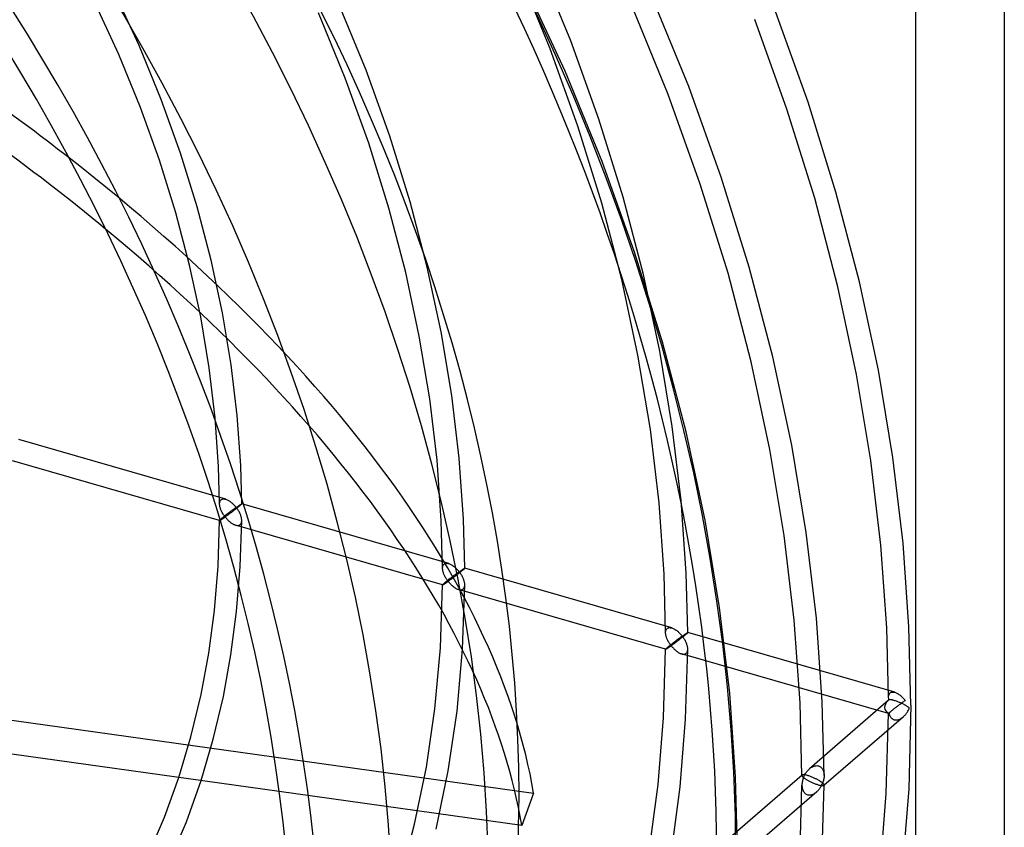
# Model space of a CAD drawing. Header units: millimetres. Extents: x -181 to 173, y -230 to 223.
# Tile 14 of 16: x 84 to 173, y -40 to 33. Entities that reach past the tile are written whole.
import ezdxf

# ---------------------------------------------------------------- set-up
doc = ezdxf.new("R2010")
doc.units = ezdxf.units.MM
doc.layers.add('HIDDEN', color=7, linetype='Continuous')
doc.layers.add('THICK', color=7, linetype='Continuous')

msp = doc.modelspace()

# ---------------------------------------------------------------- linework, layer by layer
at = {"layer": 'HIDDEN'}
for p, q in [((133.583, 28.005), (129.184, 37.477)), ((134.094, 30.734), (131.204, 37.798)), ((132.227, 30.017), (129.369, 37.001)), ((95.169, 30.3), (92.554, 35.931)), ((93.335, 29.503), (90.761, 35.044)), ((144.744, 26.608), (141.402, 34.776)), ((115.625, 28.088), (113.187, 34.049)), ((142.877, 25.891), (139.568, 33.979)), ((113.758, 27.371), (111.352, 33.252)), ((155.497, 25.21), (152.563, 33.377)), ((153.6, 24.577), (150.696, 32.662)), ((97.156, 25.443), (95.169, 30.3)), ((136.632, 23.67), (134.094, 30.734)), ((95.289, 24.726), (93.335, 29.503)), ((134.735, 23.035), (132.227, 30.017)), ((117.766, 22.128), (115.625, 28.088)), ((136.925, 19.836), (133.583, 28.005)), ((115.87, 21.494), (113.758, 27.371)), ((145.781, 17.806), (142.877, 25.891)), ((147.678, 18.44), (144.744, 26.608)), ((98.901, 20.587), (97.156, 25.443)), ((158.022, 17.074), (155.497, 25.21)), ((97.004, 19.952), (95.289, 24.726)), ((156.099, 16.525), (153.6, 24.577)), ((138.815, 16.632), (136.632, 23.67)), ((136.892, 16.082), (134.735, 23.035)), ((117.686, 15.64), (115.87, 21.494)), ((119.609, 16.19), (117.766, 22.128)), ((100.402, 15.748), (98.901, 20.587)), ((98.48, 15.198), (97.004, 19.952)), ((139.859, 11.669), (136.925, 19.836)), ((148.28, 9.754), (145.781, 17.806)), ((150.203, 10.303), (147.678, 18.44)), ((160.137, 8.998), (158.022, 17.074)), ((121.153, 10.295), (119.609, 16.19)), ((138.699, 9.184), (136.892, 16.082)), ((140.645, 9.647), (138.815, 16.632)), ((158.191, 8.535), (156.099, 16.525)), ((99.715, 10.481), (98.48, 15.198)), ((101.661, 10.944), (100.402, 15.748)), ((119.207, 9.832), (117.686, 15.64)), ((142.384, 3.532), (139.859, 11.669)), ((102.677, 6.193), (101.661, 10.944)), ((100.713, 5.819), (99.715, 10.481)), ((120.435, 4.092), (119.207, 9.832)), ((122.4, 4.466), (121.153, 10.295)), ((152.318, 2.227), (150.203, 10.303)), ((140.158, 2.365), (138.699, 9.184)), ((142.123, 2.739), (140.645, 9.647)), ((150.372, 1.764), (148.28, 9.754)), ((161.846, 1.011), (160.137, 8.998)), ((159.881, 0.638), (158.191, 8.535)), ((101.476, 1.229), (100.713, 5.819)), ((103.456, 1.511), (102.677, 6.193)), ((123.356, -1.279), (122.4, 4.466)), ((121.375, -1.561), (120.435, 4.092)), ((143.255, -4.069), (142.123, 2.739)), ((144.499, -4.544), (142.384, 3.532)), ((141.275, -4.351), (140.158, 2.365)), ((154.027, -5.76), (152.318, 2.227)), ((102.01, -3.276), (101.476, 1.229)), ((104.001, -3.087), (103.456, 1.511)), ((152.062, -6.133), (150.372, 1.764)), ((163.155, -6.858), (161.846, 1.011)), ((161.175, -7.14), (159.881, 0.638)), ((122.033, -7.108), (121.375, -1.561)), ((124.024, -6.92), (123.356, -1.279)), ((102.321, -7.68), (102.01, -3.276)), ((104.319, -7.587), (104.001, -3.087)), ((142.057, -10.941), (141.275, -4.351)), ((144.048, -10.753), (143.255, -4.069)), ((102.972, -10.628), (84.294, -5.236)), ((146.209, -12.531), (144.499, -4.544)), ((153.356, -13.912), (152.062, -6.133)), ((155.336, -13.63), (154.027, -5.76)), ((124.415, -12.44), (124.024, -6.92)), ((164.071, -14.585), (163.155, -6.858)), ((102.417, -12.549), (83.739, -7.158)), ((102.415, -11.051), (102.321, -7.68)), ((104.415, -11.046), (104.319, -7.587)), ((122.417, -12.533), (122.033, -7.108)), ((162.08, -14.774), (161.175, -7.14)), ((102.547, -10.68), (102.595, -10.646)), ((102.595, -10.646), (102.649, -10.622)), ((102.649, -10.622), (102.707, -10.606)), ((102.707, -10.606), (102.77, -10.6)), ((102.77, -10.6), (102.835, -10.602)), ((102.835, -10.602), (102.903, -10.611)), ((102.903, -10.611), (102.972, -10.628)), ((102.972, -10.628), (103.036, -10.649)), ((103.036, -10.649), (103.1, -10.675)), ((102.415, -11.054), (102.416, -10.988)), ((102.417, -11.115), (102.415, -11.054)), ((102.416, -10.988), (102.424, -10.926)), ((102.424, -11.178), (102.417, -11.115)), ((102.424, -10.926), (102.436, -10.867)), ((102.434, -11.243), (102.424, -11.178)), ((102.448, -11.308), (102.434, -11.243)), ((102.436, -10.867), (102.455, -10.812)), ((102.465, -11.373), (102.448, -11.308)), ((102.455, -10.812), (102.48, -10.762)), ((102.485, -11.439), (102.465, -11.373)), ((102.48, -10.762), (102.511, -10.718)), ((102.508, -11.505), (102.485, -11.439)), ((102.533, -11.571), (102.508, -11.505)), ((102.511, -10.718), (102.547, -10.68)), ((103.1, -10.675), (103.164, -10.705)), ((103.164, -10.705), (103.227, -10.739)), ((103.227, -10.739), (103.29, -10.777)), ((103.29, -10.777), (103.353, -10.818)), ((103.353, -10.818), (103.414, -10.862)), ((103.414, -10.862), (103.475, -10.91)), ((103.475, -10.91), (103.535, -10.959)), ((103.535, -10.959), (103.594, -11.011)), ((103.594, -11.011), (103.651, -11.065)), ((103.665, -11.547), (103.611, -11.586)), ((103.651, -11.065), (103.707, -11.122)), ((103.718, -11.508), (103.665, -11.547)), ((103.707, -11.122), (103.762, -11.18)), ((103.77, -11.47), (103.718, -11.508)), ((103.762, -11.18), (103.816, -11.24)), ((103.821, -11.434), (103.77, -11.47)), ((103.816, -11.24), (103.868, -11.301)), ((103.87, -11.399), (103.821, -11.434)), ((103.886, -11.503), (103.828, -11.548)), ((103.868, -11.301), (103.918, -11.365)), ((103.918, -11.365), (103.87, -11.399)), ((103.942, -11.458), (103.886, -11.503)), ((103.918, -11.365), (103.964, -11.332)), ((103.964, -11.425), (103.918, -11.365)), ((103.997, -11.414), (103.942, -11.458)), ((103.964, -11.332), (104.008, -11.301)), ((104.008, -11.487), (103.964, -11.425)), ((104.051, -11.37), (103.997, -11.414)), ((104.008, -11.301), (104.05, -11.271)), ((104.05, -11.549), (104.008, -11.487)), ((104.05, -11.271), (104.091, -11.243)), ((104.103, -11.328), (104.051, -11.37)), ((104.091, -11.243), (104.131, -11.216)), ((104.152, -11.288), (104.103, -11.328)), ((104.131, -11.216), (104.168, -11.19)), ((104.198, -11.249), (104.152, -11.288)), ((104.168, -11.19), (104.203, -11.166)), ((104.241, -11.213), (104.198, -11.249)), ((104.203, -11.166), (104.237, -11.144)), ((104.237, -11.144), (104.268, -11.124)), ((104.28, -11.18), (104.241, -11.213)), ((104.268, -11.124), (104.296, -11.106)), ((104.316, -11.148), (104.28, -11.18)), ((104.296, -11.106), (104.322, -11.089)), ((104.347, -11.12), (104.316, -11.148)), ((104.322, -11.089), (104.345, -11.075)), ((104.345, -11.075), (104.366, -11.064)), ((104.373, -11.096), (104.347, -11.12)), ((104.366, -11.064), (104.383, -11.054)), ((104.392, -11.077), (104.373, -11.096)), ((104.383, -11.054), (104.397, -11.048)), ((104.405, -11.063), (104.392, -11.077)), ((104.397, -11.048), (104.407, -11.044)), ((104.412, -11.052), (104.405, -11.063)), ((104.407, -11.044), (104.413, -11.044)), ((104.415, -11.046), (104.412, -11.052)), ((104.413, -11.044), (104.413, -11.044)), ((104.413, -11.044), (104.414, -11.044)), ((123.09, -16.436), (104.413, -11.044)), ((104.414, -11.044), (104.414, -11.045)), ((104.414, -11.045), (104.414, -11.045)), ((104.414, -11.045), (104.415, -11.046)), ((104.415, -11.046), (104.415, -11.046)), ((142.512, -17.387), (142.057, -10.941)), ((144.51, -17.294), (144.048, -10.753)), ((102.547, -12.412), (102.511, -12.444)), ((102.561, -11.637), (102.533, -11.571)), ((102.588, -12.378), (102.547, -12.412)), ((102.591, -11.704), (102.561, -11.637)), ((102.633, -12.34), (102.588, -12.378)), ((102.589, -12.456), (102.622, -12.434)), ((102.624, -11.771), (102.591, -11.704)), ((102.622, -12.434), (102.658, -12.411)), ((102.659, -11.838), (102.624, -11.771)), ((102.682, -12.3), (102.633, -12.34)), ((102.658, -12.411), (102.696, -12.385)), ((102.697, -11.904), (102.659, -11.838)), ((102.734, -12.257), (102.682, -12.3)), ((102.696, -12.385), (102.736, -12.358)), ((102.737, -11.971), (102.697, -11.904)), ((102.789, -12.213), (102.734, -12.257)), ((102.736, -12.358), (102.779, -12.328)), ((102.779, -12.037), (102.737, -11.971)), ((102.824, -12.102), (102.779, -12.037)), ((102.779, -12.328), (102.823, -12.297)), ((102.845, -12.168), (102.789, -12.213)), ((102.823, -12.297), (102.87, -12.265)), ((102.87, -12.167), (102.824, -12.102)), ((102.903, -12.122), (102.845, -12.168)), ((102.918, -12.231), (102.87, -12.167)), ((102.87, -12.265), (102.918, -12.231)), ((102.963, -12.076), (102.903, -12.122)), ((102.964, -12.198), (102.918, -12.231)), ((102.918, -12.231), (102.965, -12.29)), ((103.023, -12.029), (102.963, -12.076)), ((103.011, -12.164), (102.964, -12.198)), ((102.965, -12.29), (103.014, -12.348)), ((103.059, -12.129), (103.011, -12.164)), ((103.014, -12.348), (103.063, -12.404)), ((103.084, -11.982), (103.023, -12.029)), ((103.109, -12.093), (103.059, -12.129)), ((103.063, -12.404), (103.115, -12.459)), ((103.144, -11.936), (103.084, -11.982)), ((103.159, -12.056), (103.109, -12.093)), ((103.205, -11.89), (103.144, -11.936)), ((103.211, -12.018), (103.159, -12.056)), ((103.265, -11.844), (103.205, -11.89)), ((103.264, -11.978), (103.211, -12.018)), ((103.318, -11.938), (103.264, -11.978)), ((103.325, -11.799), (103.265, -11.844)), ((103.372, -11.898), (103.318, -11.938)), ((103.384, -11.755), (103.325, -11.799)), ((103.428, -11.856), (103.372, -11.898)), ((103.442, -11.711), (103.384, -11.755)), ((103.484, -11.814), (103.428, -11.856)), ((103.499, -11.669), (103.442, -11.711)), ((103.54, -11.77), (103.484, -11.814)), ((103.556, -11.627), (103.499, -11.669)), ((103.598, -11.727), (103.54, -11.77)), ((103.611, -11.586), (103.556, -11.627)), ((103.655, -11.682), (103.598, -11.727)), ((103.713, -11.638), (103.655, -11.682)), ((103.771, -11.593), (103.713, -11.638)), ((103.828, -11.548), (103.771, -11.593)), ((104.091, -11.613), (104.05, -11.549)), ((104.131, -11.678), (104.091, -11.613)), ((104.168, -11.744), (104.131, -11.678)), ((104.203, -11.81), (104.168, -11.744)), ((104.236, -11.877), (104.203, -11.81)), ((104.267, -11.944), (104.236, -11.877)), ((104.296, -12.012), (104.267, -11.944)), ((104.322, -12.08), (104.296, -12.012)), ((104.345, -12.149), (104.322, -12.08)), ((104.366, -12.217), (104.345, -12.149)), ((104.383, -12.285), (104.366, -12.217)), ((104.396, -12.352), (104.383, -12.285)), ((104.407, -12.418), (104.396, -12.352)), ((104.413, -12.483), (104.407, -12.418)), ((102.279, -16.671), (102.415, -12.546)), ((102.417, -12.54), (102.415, -12.547)), ((102.415, -12.547), (102.415, -12.547)), ((102.415, -12.547), (102.415, -12.548)), ((102.415, -12.548), (102.415, -12.548)), ((102.415, -12.548), (102.416, -12.549)), ((102.416, -12.549), (102.416, -12.549)), ((102.416, -12.549), (102.417, -12.549)), ((102.424, -12.529), (102.417, -12.54)), ((102.417, -12.549), (102.423, -12.549)), ((102.423, -12.549), (102.433, -12.546)), ((102.437, -12.514), (102.424, -12.529)), ((102.433, -12.546), (102.447, -12.54)), ((102.456, -12.495), (102.437, -12.514)), ((102.447, -12.54), (102.464, -12.532)), ((102.481, -12.472), (102.456, -12.495)), ((102.464, -12.532), (102.483, -12.521)), ((102.511, -12.444), (102.481, -12.472)), ((102.483, -12.521), (102.506, -12.508)), ((102.506, -12.508), (102.531, -12.492)), ((102.531, -12.492), (102.559, -12.475)), ((102.559, -12.475), (102.589, -12.456)), ((103.115, -12.459), (103.167, -12.513)), ((103.167, -12.513), (103.221, -12.565)), ((103.221, -12.565), (103.275, -12.614)), ((103.275, -12.614), (103.331, -12.662)), ((103.331, -12.662), (103.387, -12.707)), ((103.387, -12.707), (103.444, -12.75)), ((103.444, -12.75), (103.502, -12.791)), ((103.502, -12.791), (103.561, -12.829)), ((103.561, -12.829), (103.62, -12.863)), ((103.62, -12.863), (103.679, -12.895)), ((103.679, -12.895), (103.739, -12.922)), ((103.739, -12.922), (103.798, -12.946)), ((103.798, -12.946), (103.857, -12.965)), ((103.857, -12.965), (103.918, -12.98)), ((122.535, -18.357), (103.858, -12.965)), ((103.918, -12.98), (103.977, -12.99)), ((103.977, -12.99), (104.035, -12.994)), ((104.035, -12.994), (104.09, -12.991)), ((104.09, -12.991), (104.143, -12.982)), ((104.143, -12.982), (104.193, -12.966)), ((104.193, -12.966), (104.239, -12.942)), ((104.239, -12.942), (104.28, -12.912)), ((104.279, -16.713), (104.415, -12.551)), ((104.28, -12.912), (104.316, -12.875)), ((104.316, -12.875), (104.346, -12.832)), ((104.346, -12.832), (104.371, -12.783)), ((104.371, -12.783), (104.39, -12.73)), ((104.39, -12.73), (104.404, -12.672)), ((104.404, -12.672), (104.412, -12.611)), ((104.412, -12.611), (104.415, -12.547)), ((104.415, -12.547), (104.413, -12.483)), ((122.533, -16.858), (122.417, -12.533)), ((124.533, -16.854), (124.415, -12.44)), ((147.517, -20.401), (146.209, -12.531)), ((154.261, -21.545), (153.356, -13.912)), ((156.252, -21.357), (155.336, -13.63)), ((162.608, -22.24), (162.08, -14.774)), ((164.606, -22.146), (164.071, -14.585)), ((101.949, -20.667), (102.279, -16.671)), ((103.952, -20.75), (104.279, -16.713)), ((122.533, -16.861), (122.535, -16.796)), ((122.536, -16.923), (122.533, -16.861)), ((122.535, -16.796), (122.542, -16.733)), ((122.542, -16.733), (122.555, -16.674)), ((122.555, -16.674), (122.574, -16.619)), ((122.574, -16.619), (122.598, -16.57)), ((122.598, -16.57), (122.629, -16.526)), ((122.629, -16.526), (122.666, -16.488)), ((122.666, -16.488), (122.714, -16.454)), ((122.714, -16.454), (122.767, -16.429)), ((122.767, -16.429), (122.826, -16.414)), ((122.826, -16.414), (122.888, -16.407)), ((122.888, -16.407), (122.954, -16.409)), ((122.954, -16.409), (123.021, -16.419)), ((123.021, -16.419), (123.091, -16.436)), ((123.091, -16.436), (123.154, -16.457)), ((123.154, -16.457), (123.218, -16.482)), ((123.218, -16.482), (123.282, -16.513)), ((123.282, -16.513), (123.345, -16.547)), ((123.345, -16.547), (123.408, -16.584)), ((123.408, -16.584), (123.471, -16.626)), ((123.471, -16.626), (123.532, -16.67)), ((123.532, -16.67), (123.593, -16.717)), ((123.593, -16.717), (123.653, -16.767)), ((123.653, -16.767), (123.711, -16.819)), ((123.711, -16.819), (123.769, -16.873)), ((123.769, -16.873), (123.825, -16.929)), ((124.464, -16.883), (124.484, -16.871)), ((124.484, -16.871), (124.501, -16.862)), ((124.501, -16.862), (124.515, -16.856)), ((124.523, -16.871), (124.51, -16.885)), ((124.515, -16.856), (124.525, -16.852)), ((124.531, -16.86), (124.523, -16.871)), ((124.525, -16.852), (124.531, -16.852)), ((124.531, -16.852), (124.532, -16.852)), ((143.208, -22.243), (124.531, -16.852)), ((124.533, -16.854), (124.531, -16.86)), ((124.532, -16.852), (124.532, -16.852)), ((124.532, -16.852), (124.532, -16.852)), ((124.532, -16.852), (124.533, -16.853)), ((124.533, -16.853), (124.533, -16.853)), ((124.533, -16.853), (124.533, -16.854)), ((122.542, -16.986), (122.536, -16.923)), ((122.553, -17.051), (122.542, -16.986)), ((122.567, -17.116), (122.553, -17.051)), ((122.584, -17.182), (122.567, -17.116)), ((122.604, -17.248), (122.584, -17.182)), ((122.627, -17.315), (122.604, -17.248)), ((122.652, -17.381), (122.627, -17.315)), ((122.68, -17.447), (122.652, -17.381)), ((122.71, -17.514), (122.68, -17.447)), ((122.743, -17.58), (122.71, -17.514)), ((122.778, -17.647), (122.743, -17.58)), ((122.816, -17.713), (122.778, -17.647)), ((122.856, -17.78), (122.816, -17.713)), ((123.263, -17.743), (123.202, -17.79)), ((123.323, -17.697), (123.263, -17.743)), ((123.383, -17.652), (123.323, -17.697)), ((123.42, -17.758), (123.368, -17.796)), ((123.443, -17.607), (123.383, -17.652)), ((123.472, -17.719), (123.42, -17.758)), ((123.502, -17.563), (123.443, -17.607)), ((123.525, -17.679), (123.472, -17.719)), ((123.56, -17.519), (123.502, -17.563)), ((123.579, -17.639), (123.525, -17.679)), ((123.617, -17.476), (123.56, -17.519)), ((123.633, -17.597), (123.579, -17.639)), ((123.674, -17.435), (123.617, -17.476)), ((123.688, -17.555), (123.633, -17.597)), ((123.729, -17.394), (123.674, -17.435)), ((123.743, -17.513), (123.688, -17.555)), ((123.783, -17.354), (123.729, -17.394)), ((123.799, -17.47), (123.743, -17.513)), ((123.836, -17.315), (123.783, -17.354)), ((123.855, -17.427), (123.799, -17.47)), ((123.825, -16.929), (123.88, -16.988)), ((123.888, -17.278), (123.836, -17.315)), ((123.91, -17.384), (123.855, -17.427)), ((123.88, -16.988), (123.933, -17.047)), ((123.939, -17.241), (123.888, -17.278)), ((123.966, -17.34), (123.91, -17.384)), ((123.933, -17.047), (123.985, -17.109)), ((123.988, -17.206), (123.939, -17.241)), ((124.021, -17.297), (123.966, -17.34)), ((123.985, -17.109), (124.036, -17.172)), ((124.036, -17.172), (123.988, -17.206)), ((124.075, -17.254), (124.021, -17.297)), ((124.036, -17.172), (124.081, -17.14)), ((124.081, -17.232), (124.036, -17.172)), ((124.128, -17.212), (124.075, -17.254)), ((124.081, -17.14), (124.126, -17.108)), ((124.125, -17.294), (124.081, -17.232)), ((124.168, -17.357), (124.125, -17.294)), ((124.126, -17.108), (124.168, -17.079)), ((124.179, -17.17), (124.128, -17.212)), ((124.168, -17.079), (124.209, -17.05)), ((124.209, -17.421), (124.168, -17.357)), ((124.229, -17.13), (124.179, -17.17)), ((124.209, -17.05), (124.249, -17.023)), ((124.248, -17.485), (124.209, -17.421)), ((124.276, -17.091), (124.229, -17.13)), ((124.286, -17.551), (124.248, -17.485)), ((124.249, -17.023), (124.286, -16.998)), ((124.32, -17.054), (124.276, -17.091)), ((124.286, -16.998), (124.321, -16.974)), ((124.321, -17.617), (124.286, -17.551)), ((124.361, -17.02), (124.32, -17.054)), ((124.321, -16.974), (124.355, -16.952)), ((124.354, -17.684), (124.321, -17.617)), ((124.385, -17.752), (124.354, -17.684)), ((124.355, -16.952), (124.386, -16.931)), ((124.398, -16.988), (124.361, -17.02)), ((124.414, -17.819), (124.385, -17.752)), ((124.386, -16.931), (124.414, -16.913)), ((124.435, -16.956), (124.398, -16.988)), ((124.414, -16.913), (124.44, -16.897)), ((124.466, -16.928), (124.435, -16.956)), ((124.44, -16.897), (124.464, -16.883)), ((124.491, -16.904), (124.466, -16.928)), ((124.51, -16.885), (124.491, -16.904)), ((142.651, -22.665), (142.512, -17.387)), ((144.651, -22.662), (144.51, -17.294)), ((122.338, -24.041), (122.533, -18.354)), ((122.535, -18.348), (122.533, -18.354)), ((122.533, -18.354), (122.533, -18.355)), ((122.533, -18.355), (122.533, -18.356)), ((122.533, -18.356), (122.534, -18.356)), ((122.534, -18.356), (122.534, -18.357)), ((122.534, -18.357), (122.535, -18.357)), ((122.543, -18.337), (122.535, -18.348)), ((122.535, -18.357), (122.535, -18.357)), ((122.535, -18.357), (122.542, -18.357)), ((122.542, -18.357), (122.552, -18.354)), ((122.556, -18.322), (122.543, -18.337)), ((122.552, -18.354), (122.565, -18.348)), ((122.575, -18.303), (122.556, -18.322)), ((122.565, -18.348), (122.582, -18.339)), ((122.599, -18.28), (122.575, -18.303)), ((122.582, -18.339), (122.602, -18.328)), ((122.63, -18.252), (122.599, -18.28)), ((122.602, -18.328), (122.625, -18.315)), ((122.625, -18.315), (122.65, -18.299)), ((122.666, -18.22), (122.63, -18.252)), ((122.65, -18.299), (122.678, -18.282)), ((122.707, -18.185), (122.666, -18.22)), ((122.678, -18.282), (122.709, -18.262)), ((122.751, -18.148), (122.707, -18.185)), ((122.709, -18.262), (122.742, -18.241)), ((122.742, -18.241), (122.777, -18.217)), ((122.8, -18.107), (122.751, -18.148)), ((122.777, -18.217), (122.815, -18.192)), ((122.852, -18.065), (122.8, -18.107)), ((122.815, -18.192), (122.855, -18.165)), ((122.907, -18.021), (122.852, -18.065)), ((122.855, -18.165), (122.897, -18.135)), ((122.898, -17.845), (122.856, -17.78)), ((122.897, -18.135), (122.941, -18.105)), ((122.942, -17.91), (122.898, -17.845)), ((122.963, -17.976), (122.907, -18.021)), ((122.941, -18.105), (122.988, -18.072)), ((122.988, -17.975), (122.942, -17.91)), ((123.022, -17.93), (122.963, -17.976)), ((123.036, -18.038), (122.988, -17.975)), ((122.988, -18.072), (123.036, -18.038)), ((123.081, -17.883), (123.022, -17.93)), ((123.08, -18.007), (123.036, -18.038)), ((123.036, -18.038), (123.083, -18.097)), ((123.125, -17.974), (123.08, -18.007)), ((123.141, -17.837), (123.081, -17.883)), ((123.083, -18.097), (123.131, -18.155)), ((123.171, -17.94), (123.125, -17.974)), ((123.131, -18.155), (123.181, -18.212)), ((123.202, -17.79), (123.141, -17.837)), ((123.219, -17.906), (123.171, -17.94)), ((123.181, -18.212), (123.232, -18.267)), ((123.268, -17.87), (123.219, -17.906)), ((123.232, -18.267), (123.285, -18.32)), ((123.318, -17.834), (123.268, -17.87)), ((123.285, -18.32), (123.339, -18.372)), ((123.368, -17.796), (123.318, -17.834)), ((123.339, -18.372), (123.393, -18.422)), ((123.393, -18.422), (123.449, -18.47)), ((123.449, -18.47), (123.505, -18.515)), ((123.505, -18.515), (123.562, -18.558)), ((123.562, -18.558), (123.62, -18.599)), ((123.62, -18.599), (123.679, -18.636)), ((123.679, -18.636), (123.738, -18.671)), ((124.335, -24.153), (124.533, -18.358)), ((124.44, -17.887), (124.414, -17.819)), ((124.434, -18.683), (124.465, -18.64)), ((124.463, -17.956), (124.44, -17.887)), ((124.484, -18.024), (124.463, -17.956)), ((124.465, -18.64), (124.49, -18.591)), ((124.501, -18.092), (124.484, -18.024)), ((124.49, -18.591), (124.509, -18.537)), ((124.515, -18.159), (124.501, -18.092)), ((124.509, -18.537), (124.522, -18.479)), ((124.525, -18.225), (124.515, -18.159)), ((124.522, -18.479), (124.53, -18.418)), ((124.531, -18.29), (124.525, -18.225)), ((124.53, -18.418), (124.533, -18.354)), ((124.533, -18.354), (124.531, -18.29)), ((123.738, -18.671), (123.798, -18.702)), ((123.798, -18.702), (123.857, -18.73)), ((123.857, -18.73), (123.917, -18.754)), ((123.917, -18.754), (123.976, -18.773)), ((123.976, -18.773), (124.036, -18.788)), ((142.653, -24.165), (123.976, -18.773)), ((124.036, -18.788), (124.095, -18.798)), ((124.095, -18.798), (124.153, -18.801)), ((124.153, -18.801), (124.209, -18.799)), ((124.209, -18.799), (124.262, -18.789)), ((124.262, -18.789), (124.311, -18.773)), ((124.311, -18.773), (124.357, -18.75)), ((124.357, -18.75), (124.398, -18.72)), ((124.398, -18.72), (124.434, -18.683)), ((148.434, -28.128), (147.517, -20.401)), ((101.436, -24.527), (101.949, -20.667)), ((103.44, -24.656), (103.952, -20.75)), ((154.789, -29.011), (154.261, -21.545)), ((156.787, -28.918), (156.252, -21.357)), ((164.771, -29.22), (164.606, -22.146)), ((142.651, -22.668), (142.653, -22.603)), ((142.654, -22.73), (142.651, -22.668)), ((142.653, -22.603), (142.66, -22.541)), ((142.66, -22.793), (142.654, -22.73)), ((142.66, -22.541), (142.673, -22.482)), ((142.671, -22.858), (142.66, -22.793)), ((142.685, -22.923), (142.671, -22.858)), ((142.673, -22.482), (142.692, -22.427)), ((142.702, -22.989), (142.685, -22.923)), ((142.692, -22.427), (142.717, -22.377)), ((142.722, -23.056), (142.702, -22.989)), ((142.717, -22.377), (142.748, -22.333)), ((142.744, -23.122), (142.722, -23.056)), ((142.748, -22.333), (142.784, -22.296)), ((142.784, -22.296), (142.832, -22.262)), ((142.832, -22.262), (142.885, -22.237)), ((142.885, -22.237), (142.944, -22.222)), ((142.944, -22.222), (143.006, -22.215)), ((143.006, -22.215), (143.072, -22.217)), ((143.072, -22.217), (143.14, -22.227)), ((143.14, -22.227), (143.209, -22.243)), ((143.209, -22.243), (143.272, -22.264)), ((143.272, -22.264), (143.336, -22.29)), ((143.336, -22.29), (143.4, -22.32)), ((143.4, -22.32), (143.463, -22.354)), ((143.463, -22.354), (143.526, -22.392)), ((143.526, -22.392), (143.589, -22.433)), ((143.589, -22.433), (143.65, -22.478)), ((143.65, -22.478), (143.711, -22.525)), ((143.711, -22.525), (143.771, -22.574)), ((143.771, -22.574), (143.829, -22.626)), ((143.829, -22.626), (143.887, -22.681)), ((143.887, -22.681), (143.943, -22.737)), ((143.943, -22.737), (143.998, -22.795)), ((144.006, -23.085), (143.954, -23.123)), ((143.998, -22.795), (144.051, -22.855)), ((144.056, -23.049), (144.006, -23.085)), ((144.051, -22.855), (144.103, -22.916)), ((144.106, -23.014), (144.056, -23.049)), ((144.103, -22.916), (144.153, -22.98)), ((144.153, -22.98), (144.106, -23.014)), ((144.178, -23.073), (144.122, -23.118)), ((144.153, -22.98), (144.199, -22.947)), ((144.199, -23.04), (144.153, -22.98)), ((144.234, -23.029), (144.178, -23.073)), ((144.199, -22.947), (144.243, -22.916)), ((144.243, -23.102), (144.199, -23.04)), ((144.288, -22.986), (144.234, -23.029)), ((144.243, -22.916), (144.286, -22.886)), ((144.286, -22.886), (144.327, -22.858)), ((144.34, -22.944), (144.288, -22.986)), ((144.327, -22.858), (144.366, -22.831)), ((144.389, -22.903), (144.34, -22.944)), ((144.366, -22.831), (144.404, -22.805)), ((144.435, -22.865), (144.389, -22.903)), ((144.404, -22.805), (144.439, -22.781)), ((144.478, -22.829), (144.435, -22.865)), ((144.439, -22.781), (144.473, -22.759)), ((144.473, -22.759), (144.504, -22.739)), ((144.516, -22.796), (144.478, -22.829)), ((144.504, -22.739), (144.532, -22.721)), ((144.553, -22.763), (144.516, -22.796)), ((144.532, -22.721), (144.558, -22.705)), ((144.584, -22.736), (144.553, -22.763)), ((144.558, -22.705), (144.582, -22.691)), ((144.582, -22.691), (144.602, -22.679)), ((144.609, -22.712), (144.584, -22.736)), ((144.602, -22.679), (144.619, -22.67)), ((144.628, -22.693), (144.609, -22.712)), ((144.619, -22.67), (144.633, -22.663)), ((144.641, -22.678), (144.628, -22.693)), ((144.633, -22.663), (144.643, -22.66)), ((144.649, -22.668), (144.641, -22.678)), ((144.643, -22.66), (144.649, -22.659)), ((144.649, -22.659), (144.65, -22.659)), ((163.326, -28.051), (144.649, -22.659)), ((144.651, -22.661), (144.649, -22.668)), ((144.65, -22.659), (144.65, -22.66)), ((144.65, -22.66), (144.651, -22.66)), ((144.651, -22.66), (144.651, -22.66)), ((144.651, -22.66), (144.651, -22.661)), ((144.651, -22.661), (144.651, -22.661)), ((162.769, -28.472), (162.608, -22.24)), ((142.77, -23.188), (142.744, -23.122)), ((142.797, -23.255), (142.77, -23.188)), ((142.828, -23.321), (142.797, -23.255)), ((142.87, -23.955), (142.825, -23.993)), ((142.861, -23.388), (142.828, -23.321)), ((142.896, -23.454), (142.861, -23.388)), ((142.919, -23.915), (142.87, -23.955)), ((142.934, -23.521), (142.896, -23.454)), ((142.971, -23.873), (142.919, -23.915)), ((142.933, -23.999), (142.973, -23.972)), ((142.974, -23.587), (142.934, -23.521)), ((143.025, -23.829), (142.971, -23.873)), ((142.973, -23.972), (143.015, -23.943)), ((143.016, -23.653), (142.974, -23.587)), ((143.015, -23.943), (143.059, -23.912)), ((143.06, -23.718), (143.016, -23.653)), ((143.082, -23.784), (143.025, -23.829)), ((143.059, -23.912), (143.105, -23.88)), ((143.106, -23.782), (143.06, -23.718)), ((143.14, -23.738), (143.082, -23.784)), ((143.105, -23.88), (143.153, -23.846)), ((143.153, -23.846), (143.106, -23.782)), ((143.199, -23.691), (143.14, -23.738)), ((143.199, -23.813), (143.153, -23.846)), ((143.153, -23.846), (143.201, -23.905)), ((143.26, -23.644), (143.199, -23.691)), ((143.246, -23.779), (143.199, -23.813)), ((143.201, -23.905), (143.249, -23.963)), ((143.295, -23.744), (143.246, -23.779)), ((143.249, -23.963), (143.299, -24.019)), ((143.32, -23.598), (143.26, -23.644)), ((143.344, -23.708), (143.295, -23.744)), ((143.38, -23.551), (143.32, -23.598)), ((143.395, -23.671), (143.344, -23.708)), ((143.441, -23.505), (143.38, -23.551)), ((143.447, -23.633), (143.395, -23.671)), ((143.501, -23.46), (143.441, -23.505)), ((143.5, -23.593), (143.447, -23.633)), ((143.554, -23.553), (143.5, -23.593)), ((143.56, -23.414), (143.501, -23.46)), ((143.608, -23.513), (143.554, -23.553)), ((143.619, -23.37), (143.56, -23.414)), ((143.664, -23.471), (143.608, -23.513)), ((143.678, -23.327), (143.619, -23.37)), ((143.72, -23.429), (143.664, -23.471)), ((143.735, -23.284), (143.678, -23.327)), ((143.776, -23.386), (143.72, -23.429)), ((143.791, -23.242), (143.735, -23.284)), ((143.834, -23.342), (143.776, -23.386)), ((143.847, -23.201), (143.791, -23.242)), ((143.891, -23.298), (143.834, -23.342)), ((143.901, -23.162), (143.847, -23.201)), ((143.949, -23.253), (143.891, -23.298)), ((143.954, -23.123), (143.901, -23.162)), ((144.007, -23.208), (143.949, -23.253)), ((144.065, -23.163), (144.007, -23.208)), ((144.122, -23.118), (144.065, -23.163)), ((144.286, -23.164), (144.243, -23.102)), ((144.327, -23.228), (144.286, -23.164)), ((144.366, -23.293), (144.327, -23.228)), ((144.403, -23.358), (144.366, -23.293)), ((144.439, -23.425), (144.403, -23.358)), ((144.472, -23.492), (144.439, -23.425)), ((144.503, -23.559), (144.472, -23.492)), ((144.532, -23.627), (144.503, -23.559)), ((144.558, -23.695), (144.532, -23.627)), ((144.581, -23.763), (144.558, -23.695)), ((144.601, -23.831), (144.581, -23.763)), ((144.619, -23.899), (144.601, -23.831)), ((144.633, -23.966), (144.619, -23.899)), ((144.643, -24.032), (144.633, -23.966)), ((100.75, -28.243), (101.436, -24.527)), ((102.756, -28.42), (103.44, -24.656)), ((121.846, -29.53), (122.338, -24.041)), ((123.833, -29.751), (124.335, -24.153)), ((142.46, -30.364), (142.651, -24.162)), ((142.653, -24.155), (142.651, -24.162)), ((142.651, -24.162), (142.651, -24.163)), ((142.651, -24.163), (142.651, -24.163)), ((142.651, -24.163), (142.652, -24.164)), ((142.652, -24.164), (142.652, -24.164)), ((142.652, -24.164), (142.653, -24.164)), ((142.661, -24.145), (142.653, -24.155)), ((142.653, -24.164), (142.653, -24.165)), ((142.653, -24.165), (142.66, -24.164)), ((142.66, -24.164), (142.67, -24.161)), ((142.674, -24.13), (142.661, -24.145)), ((142.67, -24.161), (142.683, -24.155)), ((142.693, -24.111), (142.674, -24.13)), ((142.683, -24.155), (142.7, -24.147)), ((142.717, -24.087), (142.693, -24.111)), ((142.7, -24.147), (142.72, -24.136)), ((142.748, -24.06), (142.717, -24.087)), ((142.72, -24.136), (142.743, -24.122)), ((142.743, -24.122), (142.768, -24.107)), ((142.784, -24.028), (142.748, -24.06)), ((142.768, -24.107), (142.796, -24.089)), ((142.825, -23.993), (142.784, -24.028)), ((142.796, -24.089), (142.826, -24.07)), ((142.826, -24.07), (142.859, -24.048)), ((142.859, -24.048), (142.895, -24.025)), ((142.895, -24.025), (142.933, -23.999)), ((143.299, -24.019), (143.35, -24.074)), ((143.35, -24.074), (143.403, -24.128)), ((143.403, -24.128), (143.456, -24.18)), ((143.456, -24.18), (143.511, -24.23)), ((143.511, -24.23), (143.567, -24.277)), ((143.567, -24.277), (143.623, -24.323)), ((143.623, -24.323), (143.68, -24.366)), ((143.68, -24.366), (143.738, -24.406)), ((143.738, -24.406), (143.797, -24.444)), ((143.797, -24.444), (143.856, -24.479)), ((143.856, -24.479), (143.916, -24.51)), ((143.916, -24.51), (143.975, -24.537)), ((143.975, -24.537), (144.035, -24.561)), ((144.035, -24.561), (144.094, -24.581)), ((144.094, -24.581), (144.154, -24.596)), ((162.771, -29.972), (144.095, -24.581)), ((144.154, -24.596), (144.214, -24.605)), ((144.214, -24.605), (144.271, -24.609)), ((144.271, -24.609), (144.327, -24.606)), ((144.327, -24.606), (144.38, -24.597)), ((144.38, -24.597), (144.43, -24.581)), ((144.43, -24.581), (144.475, -24.558)), ((144.457, -30.47), (144.651, -24.165)), ((144.475, -24.558), (144.516, -24.528)), ((144.516, -24.528), (144.553, -24.491)), ((144.553, -24.491), (144.584, -24.447)), ((144.584, -24.447), (144.608, -24.398)), ((144.608, -24.398), (144.627, -24.345)), ((144.627, -24.345), (144.641, -24.287)), ((144.641, -24.287), (144.649, -24.225)), ((144.649, -24.097), (144.643, -24.032)), ((144.651, -24.161), (144.649, -24.097)), ((144.649, -24.225), (144.651, -24.161)), ((67.494, -28.287), (130.747, -37.136)), ((99.832, -32.068), (100.75, -28.243)), ((101.844, -32.285), (102.756, -28.42)), ((148.968, -35.689), (148.434, -28.128)), ((162.77, -28.431), (162.773, -28.39)), ((162.773, -28.39), (162.778, -28.351)), ((162.778, -28.351), (162.785, -28.313)), ((162.785, -28.313), (162.795, -28.277)), ((162.795, -28.277), (162.807, -28.243)), ((162.807, -28.243), (162.821, -28.21)), ((162.821, -28.21), (162.838, -28.18)), ((162.838, -28.18), (162.857, -28.152)), ((162.857, -28.152), (162.879, -28.126)), ((162.879, -28.126), (162.903, -28.103)), ((162.903, -28.103), (162.95, -28.069)), ((162.95, -28.069), (163.003, -28.045)), ((163.003, -28.045), (163.061, -28.029)), ((163.061, -28.029), (163.124, -28.023)), ((163.124, -28.023), (163.189, -28.024)), ((163.189, -28.024), (163.257, -28.034)), ((163.257, -28.034), (163.326, -28.051)), ((163.326, -28.051), (163.387, -28.071)), ((163.387, -28.071), (163.449, -28.095)), ((163.449, -28.095), (163.511, -28.124)), ((163.511, -28.124), (163.572, -28.157)), ((163.572, -28.157), (163.633, -28.193)), ((163.633, -28.193), (163.693, -28.232)), ((163.693, -28.232), (163.753, -28.274)), ((163.753, -28.274), (163.814, -28.32)), ((163.814, -28.32), (163.873, -28.369)), ((163.873, -28.369), (163.933, -28.421)), ((163.933, -28.421), (163.992, -28.476)), ((154.952, -35.559), (154.789, -29.011)), ((162.739, -28.791), (155.626, -34.951)), ((156.952, -35.555), (156.787, -28.918)), ((162.769, -28.472), (162.77, -28.431)), ((162.77, -28.514), (162.769, -28.472)), ((162.773, -28.556), (162.77, -28.514)), ((162.778, -28.6), (162.773, -28.556)), ((162.785, -28.645), (162.778, -28.6)), ((162.794, -28.691), (162.785, -28.645)), ((162.804, -28.738), (162.794, -28.691)), ((162.815, -28.733), (162.804, -28.738)), ((162.828, -28.729), (162.815, -28.733)), ((162.842, -28.726), (162.828, -28.729)), ((162.858, -28.723), (162.842, -28.726)), ((162.875, -28.722), (162.858, -28.723)), ((162.895, -28.721), (162.875, -28.722)), ((162.916, -28.721), (162.895, -28.721)), ((162.939, -28.722), (162.916, -28.721)), ((162.965, -28.724), (162.939, -28.722)), ((162.992, -28.726), (162.965, -28.724)), ((163.02, -28.73), (162.992, -28.726)), ((163.051, -28.735), (163.02, -28.73)), ((163.084, -28.741), (163.051, -28.735)), ((163.118, -28.748), (163.084, -28.741)), ((163.154, -28.756), (163.118, -28.748)), ((163.192, -28.766), (163.154, -28.756)), ((163.231, -28.776), (163.192, -28.766)), ((163.271, -28.787), (163.231, -28.776)), ((163.335, -28.806), (163.271, -28.787)), ((163.401, -28.827), (163.335, -28.806)), ((163.469, -28.85), (163.401, -28.827)), ((163.537, -28.875), (163.469, -28.85)), ((163.605, -28.901), (163.537, -28.875)), ((163.601, -29.281), (163.542, -29.326)), ((163.659, -29.237), (163.601, -29.281)), ((163.673, -28.928), (163.605, -28.901)), ((163.717, -29.193), (163.659, -29.237)), ((163.739, -28.956), (163.673, -28.928)), ((163.775, -29.15), (163.717, -29.193)), ((163.805, -28.984), (163.739, -28.956)), ((163.832, -29.107), (163.775, -29.15)), ((163.869, -29.013), (163.805, -28.984)), ((163.89, -29.064), (163.832, -29.107)), ((163.931, -29.042), (163.869, -29.013)), ((163.947, -29.022), (163.89, -29.064)), ((163.992, -29.071), (163.931, -29.042)), ((164.003, -28.981), (163.947, -29.022)), ((163.992, -28.476), (164.05, -28.533)), ((164.05, -29.1), (163.992, -29.071)), ((164.059, -28.94), (164.003, -28.981)), ((164.05, -28.533), (164.107, -28.593)), ((164.106, -29.129), (164.05, -29.1)), ((164.114, -28.9), (164.059, -28.94)), ((164.16, -29.157), (164.106, -29.129)), ((164.107, -28.593), (164.163, -28.656)), ((164.168, -28.861), (164.114, -28.9)), ((164.212, -29.186), (164.16, -29.157)), ((164.163, -28.656), (164.218, -28.721)), ((164.22, -28.823), (164.168, -28.861)), ((164.262, -29.214), (164.212, -29.186)), ((164.218, -28.721), (164.271, -28.787)), ((164.271, -28.787), (164.22, -28.823)), ((164.31, -29.242), (164.262, -29.214)), ((164.355, -29.269), (164.31, -29.242)), ((164.398, -29.296), (164.355, -29.269)), ((164.439, -29.323), (164.398, -29.296)), ((164.771, -29.22), (164.578, -36.75)), ((121.073, -34.804), (121.846, -29.53)), ((123.045, -35.135), (123.833, -29.751)), ((162.552, -37.186), (162.769, -29.969)), ((162.77, -29.965), (162.769, -29.969)), ((162.769, -29.969), (162.769, -29.97)), ((162.769, -29.97), (162.769, -29.971)), ((162.769, -29.971), (162.77, -29.971)), ((162.773, -29.96), (162.77, -29.965)), ((162.77, -29.971), (162.77, -29.972)), ((162.77, -29.972), (162.771, -29.972)), ((162.771, -29.972), (162.771, -29.972)), ((162.771, -29.972), (162.774, -29.973)), ((162.778, -29.953), (162.773, -29.96)), ((162.774, -29.973), (162.778, -29.972)), ((162.786, -29.944), (162.778, -29.953)), ((162.778, -29.972), (162.783, -29.97)), ((162.783, -29.97), (162.789, -29.968)), ((162.796, -29.934), (162.786, -29.944)), ((162.789, -29.968), (162.796, -29.965)), ((162.808, -29.922), (162.796, -29.934)), ((162.796, -29.965), (162.804, -29.961)), ((162.804, -29.961), (162.815, -30.004)), ((162.822, -29.908), (162.808, -29.922)), ((162.815, -30.004), (162.828, -30.045)), ((162.839, -29.892), (162.822, -29.908)), ((162.828, -30.045), (162.842, -30.086)), ((162.858, -29.875), (162.839, -29.892)), ((162.842, -30.086), (162.858, -30.126)), ((162.879, -29.856), (162.858, -29.875)), ((162.858, -30.126), (162.875, -30.166)), ((162.875, -30.166), (162.895, -30.204)), ((162.903, -29.835), (162.879, -29.856)), ((162.942, -29.802), (162.903, -29.835)), ((162.985, -29.765), (162.942, -29.802)), ((163.033, -29.726), (162.985, -29.765)), ((163.083, -29.685), (163.033, -29.726)), ((163.136, -29.642), (163.083, -29.685)), ((163.191, -29.598), (163.136, -29.642)), ((163.248, -29.553), (163.191, -29.598)), ((163.306, -29.508), (163.248, -29.553)), ((163.364, -29.462), (163.306, -29.508)), ((163.423, -29.416), (163.364, -29.462)), ((163.483, -29.371), (163.423, -29.416)), ((163.542, -29.326), (163.483, -29.371)), ((164.155, -30.209), (164.207, -30.156)), ((164.207, -30.156), (164.258, -30.101)), ((164.258, -30.101), (164.306, -30.045)), ((164.306, -30.045), (164.352, -29.986)), ((164.352, -29.986), (164.396, -29.926)), ((164.396, -29.926), (164.437, -29.864)), ((164.437, -29.864), (164.476, -29.801)), ((164.478, -29.349), (164.439, -29.323)), ((164.476, -29.801), (164.513, -29.737)), ((164.514, -29.374), (164.478, -29.349)), ((164.513, -29.737), (164.548, -29.672)), ((164.549, -29.399), (164.514, -29.374)), ((164.548, -29.672), (164.58, -29.605)), ((164.58, -29.423), (164.549, -29.399)), ((164.61, -29.447), (164.58, -29.423)), ((164.58, -29.605), (164.61, -29.538)), ((164.637, -29.47), (164.61, -29.447)), ((164.61, -29.538), (164.637, -29.47)), ((141.97, -36.367), (142.46, -30.364)), ((143.959, -36.577), (144.457, -30.47)), ((164.099, -30.259), (156.934, -36.464)), ((162.895, -30.204), (162.916, -30.24)), ((162.916, -30.24), (162.939, -30.276)), ((162.939, -30.276), (162.965, -30.309)), ((162.965, -30.309), (162.992, -30.341)), ((162.992, -30.341), (163.02, -30.372)), ((163.02, -30.372), (163.051, -30.4)), ((163.051, -30.4), (163.084, -30.426)), ((163.084, -30.426), (163.118, -30.45)), ((163.118, -30.45), (163.154, -30.471)), ((163.154, -30.471), (163.192, -30.49)), ((163.192, -30.49), (163.231, -30.506)), ((163.231, -30.506), (163.271, -30.519)), ((163.271, -30.519), (163.34, -30.535)), ((163.34, -30.535), (163.411, -30.542)), ((163.411, -30.542), (163.484, -30.541)), ((163.484, -30.541), (163.557, -30.533)), ((163.557, -30.533), (163.63, -30.518)), ((163.63, -30.518), (163.702, -30.497)), ((163.702, -30.497), (163.773, -30.469)), ((163.773, -30.469), (163.843, -30.436)), ((163.843, -30.436), (163.91, -30.397)), ((163.91, -30.397), (163.976, -30.355)), ((163.976, -30.355), (164.039, -30.308)), ((164.039, -30.308), (164.1, -30.258)), ((164.1, -30.258), (164.155, -30.209)), ((98.734, -35.737), (99.832, -32.068)), ((100.746, -36.018), (101.844, -32.285)), ((120.013, -39.952), (121.073, -34.804)), ((121.963, -40.394), (123.045, -35.135)), ((154.97, -35.519), (147.807, -41.722)), ((154.964, -35.525), (154.959, -35.531)), ((154.97, -35.52), (154.964, -35.525)), ((154.985, -35.509), (154.97, -35.52)), ((155.006, -35.501), (154.985, -35.509)), ((155.032, -35.496), (155.006, -35.501)), ((155.063, -35.492), (155.032, -35.496)), ((155.101, -35.492), (155.063, -35.492)), ((155.145, -35.495), (155.101, -35.492)), ((155.195, -35.5), (155.145, -35.495)), ((155.149, -35.595), (155.185, -35.523)), ((155.185, -35.523), (155.223, -35.452)), ((155.251, -35.51), (155.195, -35.5)), ((155.223, -35.452), (155.264, -35.383)), ((155.313, -35.522), (155.251, -35.51)), ((155.264, -35.383), (155.308, -35.315)), ((155.308, -35.315), (155.354, -35.249)), ((155.38, -35.539), (155.313, -35.522)), ((155.354, -35.249), (155.403, -35.185)), ((155.403, -35.185), (155.454, -35.123)), ((155.454, -35.123), (155.509, -35.063)), ((155.509, -35.063), (155.566, -35.006)), ((155.566, -35.006), (155.625, -34.952)), ((155.625, -34.952), (155.691, -34.898)), ((155.691, -34.898), (155.76, -34.848)), ((155.76, -34.848), (155.832, -34.802)), ((155.832, -34.802), (155.906, -34.762)), ((155.906, -34.762), (155.983, -34.728)), ((155.983, -34.728), (156.061, -34.701)), ((156.061, -34.701), (156.14, -34.682)), ((156.14, -34.682), (156.22, -34.671)), ((156.22, -34.671), (156.299, -34.668)), ((156.299, -34.668), (156.377, -34.676)), ((156.377, -34.676), (156.452, -34.692)), ((156.452, -34.692), (156.515, -34.714)), ((156.515, -34.714), (156.574, -34.743)), ((156.574, -34.743), (156.629, -34.778)), ((156.629, -34.778), (156.68, -34.819)), ((156.68, -34.819), (156.726, -34.865)), ((156.726, -34.865), (156.768, -34.916)), ((156.768, -34.916), (156.805, -34.971)), ((156.805, -34.971), (156.838, -35.028)), ((156.838, -35.028), (156.866, -35.089)), ((156.866, -35.089), (156.89, -35.152)), ((156.89, -35.152), (156.909, -35.217)), ((156.909, -35.217), (156.925, -35.284)), ((156.925, -35.284), (156.937, -35.352)), ((156.937, -35.352), (156.945, -35.42)), ((156.945, -35.42), (156.95, -35.49)), ((156.95, -35.49), (156.952, -35.561)), ((141.198, -42.163), (141.97, -36.367)), ((149.133, -42.326), (148.968, -35.689)), ((154.953, -35.545), (154.952, -35.552)), ((154.952, -35.552), (154.952, -35.56)), ((154.952, -35.56), (154.954, -35.578)), ((154.955, -36.331), (154.952, -36.416)), ((154.952, -36.416), (154.953, -36.492)), ((154.956, -35.538), (154.953, -35.545)), ((154.954, -35.578), (154.961, -35.597)), ((154.962, -36.246), (154.955, -36.331)), ((154.959, -35.531), (154.956, -35.538)), ((154.961, -35.597), (154.973, -35.618)), ((154.973, -36.161), (154.962, -36.246)), ((154.973, -35.618), (154.988, -35.64)), ((154.988, -36.076), (154.973, -36.161)), ((154.988, -35.64), (155.007, -35.664)), ((155.007, -35.991), (154.988, -36.076)), ((155.007, -35.664), (155.03, -35.689)), ((155.03, -35.907), (155.007, -35.991)), ((155.03, -35.689), (155.056, -35.714)), ((155.056, -35.824), (155.03, -35.907)), ((155.056, -35.714), (155.086, -35.741)), ((155.086, -35.741), (155.056, -35.824)), ((155.086, -35.741), (155.116, -35.668)), ((155.115, -35.765), (155.086, -35.741)), ((155.146, -35.789), (155.115, -35.765)), ((155.116, -35.668), (155.149, -35.595)), ((155.179, -35.815), (155.146, -35.789)), ((155.215, -35.84), (155.179, -35.815)), ((155.253, -35.867), (155.215, -35.84)), ((155.294, -35.894), (155.253, -35.867)), ((155.337, -35.921), (155.294, -35.894)), ((155.383, -35.949), (155.337, -35.921)), ((155.452, -35.558), (155.38, -35.539)), ((155.43, -35.978), (155.383, -35.949)), ((155.481, -36.007), (155.43, -35.978)), ((155.517, -35.578), (155.452, -35.558)), ((155.534, -36.036), (155.481, -36.007)), ((155.583, -35.599), (155.517, -35.578)), ((155.589, -36.066), (155.534, -36.036)), ((155.651, -35.622), (155.583, -35.599)), ((155.646, -36.095), (155.589, -36.066)), ((155.705, -36.126), (155.646, -36.095)), ((155.719, -35.647), (155.651, -35.622)), ((155.767, -36.156), (155.705, -36.126)), ((155.788, -35.673), (155.719, -35.647)), ((155.831, -36.186), (155.767, -36.156)), ((155.855, -35.7), (155.788, -35.673)), ((155.897, -36.216), (155.831, -36.186)), ((155.922, -35.727), (155.855, -35.7)), ((155.965, -36.246), (155.897, -36.216)), ((155.987, -35.756), (155.922, -35.727)), ((156.034, -36.275), (155.965, -36.246)), ((156.051, -35.784), (155.987, -35.756)), ((156.104, -36.303), (156.034, -36.275)), ((156.114, -35.813), (156.051, -35.784)), ((156.175, -36.331), (156.104, -36.303)), ((156.174, -35.842), (156.114, -35.813)), ((156.232, -35.871), (156.174, -35.842)), ((156.246, -36.357), (156.175, -36.331)), ((156.288, -35.9), (156.232, -35.871)), ((156.316, -36.381), (156.246, -36.357)), ((156.342, -35.929), (156.288, -35.9)), ((156.385, -36.404), (156.316, -36.381)), ((156.394, -35.957), (156.342, -35.929)), ((156.452, -36.424), (156.385, -36.404)), ((156.444, -35.986), (156.394, -35.957)), ((156.492, -36.013), (156.444, -35.986)), ((156.537, -36.041), (156.492, -36.013)), ((156.58, -36.068), (156.537, -36.041)), ((156.621, -36.094), (156.58, -36.068)), ((156.659, -36.12), (156.621, -36.094)), ((156.696, -36.146), (156.659, -36.12)), ((156.73, -36.17), (156.696, -36.146)), ((156.729, -36.443), (156.761, -36.377)), ((156.762, -36.195), (156.73, -36.17)), ((156.761, -36.377), (156.791, -36.309)), ((156.791, -36.218), (156.762, -36.195)), ((156.818, -36.241), (156.791, -36.218)), ((156.791, -36.309), (156.818, -36.241)), ((156.845, -36.167), (156.818, -36.241)), ((156.818, -36.241), (156.845, -36.265)), ((156.869, -36.093), (156.845, -36.167)), ((156.845, -36.265), (156.869, -36.289)), ((156.891, -36.017), (156.869, -36.093)), ((156.869, -36.289), (156.89, -36.311)), ((156.89, -36.311), (156.908, -36.332)), ((156.909, -35.942), (156.891, -36.017)), ((156.908, -36.332), (156.923, -36.353)), ((156.924, -35.865), (156.909, -35.942)), ((156.923, -36.353), (156.936, -36.372)), ((156.936, -35.789), (156.924, -35.865)), ((156.945, -35.713), (156.936, -35.789)), ((156.936, -36.372), (156.944, -36.391)), ((156.944, -36.391), (156.95, -36.408)), ((156.95, -35.637), (156.945, -35.713)), ((156.952, -35.561), (156.95, -35.637)), ((156.95, -36.408), (156.952, -36.424)), ((129.684, -40.066), (107.801, -37.005)), ((130.747, -37.136), (129.684, -40.066)), ((143.173, -42.477), (143.959, -36.577)), ((156.28, -37.03), (149.115, -43.236)), ((154.746, -43.725), (154.952, -36.421)), ((154.953, -36.492), (154.958, -36.566)), ((154.958, -36.566), (154.968, -36.64)), ((154.968, -36.64), (154.981, -36.713)), ((154.981, -36.713), (154.999, -36.784)), ((154.999, -36.784), (155.021, -36.853)), ((155.021, -36.853), (155.049, -36.92)), ((155.049, -36.92), (155.081, -36.984)), ((155.081, -36.984), (155.119, -37.044)), ((155.119, -37.044), (155.162, -37.1)), ((155.162, -37.1), (155.21, -37.151)), ((155.21, -37.151), (155.263, -37.196)), ((155.263, -37.196), (155.322, -37.235)), ((155.322, -37.235), (155.385, -37.267)), ((155.385, -37.267), (155.452, -37.29)), ((155.452, -37.29), (155.522, -37.306)), ((155.666, -37.313), (155.739, -37.305)), ((155.739, -37.305), (155.812, -37.289)), ((155.812, -37.289), (155.884, -37.268)), ((155.884, -37.268), (155.955, -37.24)), ((155.955, -37.24), (156.025, -37.207)), ((156.025, -37.207), (156.092, -37.168)), ((156.092, -37.168), (156.157, -37.126)), ((156.157, -37.126), (156.22, -37.079)), ((156.22, -37.079), (156.281, -37.03)), ((156.281, -37.03), (156.336, -36.98)), ((156.336, -36.98), (156.389, -36.927)), ((156.389, -36.927), (156.439, -36.873)), ((156.439, -36.873), (156.487, -36.816)), ((156.518, -36.443), (156.452, -36.424)), ((156.487, -36.816), (156.533, -36.757)), ((156.581, -36.458), (156.518, -36.443)), ((156.533, -36.757), (156.577, -36.697)), ((156.577, -36.697), (156.618, -36.636)), ((156.638, -36.471), (156.581, -36.458)), ((156.618, -36.636), (156.658, -36.573)), ((156.691, -36.48), (156.638, -36.471)), ((156.658, -36.573), (156.694, -36.508)), ((156.739, -36.487), (156.691, -36.48)), ((156.694, -36.508), (156.729, -36.443)), ((156.782, -36.491), (156.739, -36.487)), ((156.743, -43.831), (156.952, -36.425)), ((156.819, -36.492), (156.782, -36.491)), ((156.851, -36.491), (156.819, -36.492)), ((156.879, -36.487), (156.851, -36.491)), ((156.902, -36.481), (156.879, -36.487)), ((156.92, -36.474), (156.902, -36.481)), ((156.934, -36.464), (156.92, -36.474)), ((156.939, -36.459), (156.934, -36.464)), ((156.944, -36.452), (156.939, -36.459)), ((156.948, -36.446), (156.944, -36.452)), ((156.95, -36.439), (156.948, -36.446)), ((156.951, -36.432), (156.95, -36.439)), ((156.952, -36.424), (156.951, -36.432)), ((161.986, -44.172), (162.552, -37.186)), ((164.578, -36.75), (164.012, -44.035)), ((155.522, -37.306), (155.593, -37.313)), ((155.593, -37.313), (155.666, -37.313)), ((118.621, -45.125), (120.013, -39.952))]:
    msp.add_line(p, q, dxfattribs=at)
for centre, major_axis, ratio, start_param, end_param in [((0, 0), (-112.633, 130.058), 0.75, -2.427868, -0.857072), ((0, 0), (111.324, -128.546), 0.75, 0.713724, 2.284521), ((0, 0), (-97.838, 112.974), 0.75, -2.427868, 0), ((-8.344, -6.221), (-137.637, 49.89), 0.478659, -2.876876, -2.168437), ((-9.406, -9.151), (137.637, -49.89), 0.478659, 0.264717, 0.928788), ((163.771, -29.22), (1.354, 0.298), 0.615841, 2.291647, 3.791421), ((163.771, -29.22), (1.354, 0.298), 0.615841, 2.222695, 2.291647), ((0, 0), (-97.838, 112.974), 0.75, -3.141592, -2.427868)]:
    msp.add_ellipse(centre, major_axis=major_axis, ratio=ratio, start_param=start_param, end_param=end_param, dxfattribs=at)
at = {"layer": 'THICK'}
for p, q in [((173.205, 123.205), (173.205, -223.205)), ((165.218, -230.122), (165.218, 116.288)), ((107.801, -37.005), (66.431, -31.218)), ((97.443, -39.304), (98.734, -35.737)), ((99.418, -39.745), (100.746, -36.018)), ((95.989, -42.697), (97.443, -39.304)), ((97.917, -43.291), (99.418, -39.745))]:
    msp.add_line(p, q, dxfattribs=at)
for centre, major_axis, ratio, start_param, end_param in [((-7.988, -6.917), (-101.799, 117.547), 0.75, -2.427868, -0.857072), ((-20.413, -17.678), (97.838, -112.974), 0.75, 0.713724, 3.141593), ((-14.023, -12.144), (-99.835, 115.279), 0.75, -2.427868, -0.857072), ((-20.413, -17.678), (-99.835, 115.279), 0.75, -3.141592, -0.857072), ((-8.344, -6.221), (-137.637, 49.89), 0.478659, -2.168437, -2.004211), ((-9.406, -9.151), (137.637, -49.89), 0.478659, 0.928788, 1.137382)]:
    msp.add_ellipse(centre, major_axis=major_axis, ratio=ratio, start_param=start_param, end_param=end_param, dxfattribs=at)

doc.saveas('drawing.dxf')
